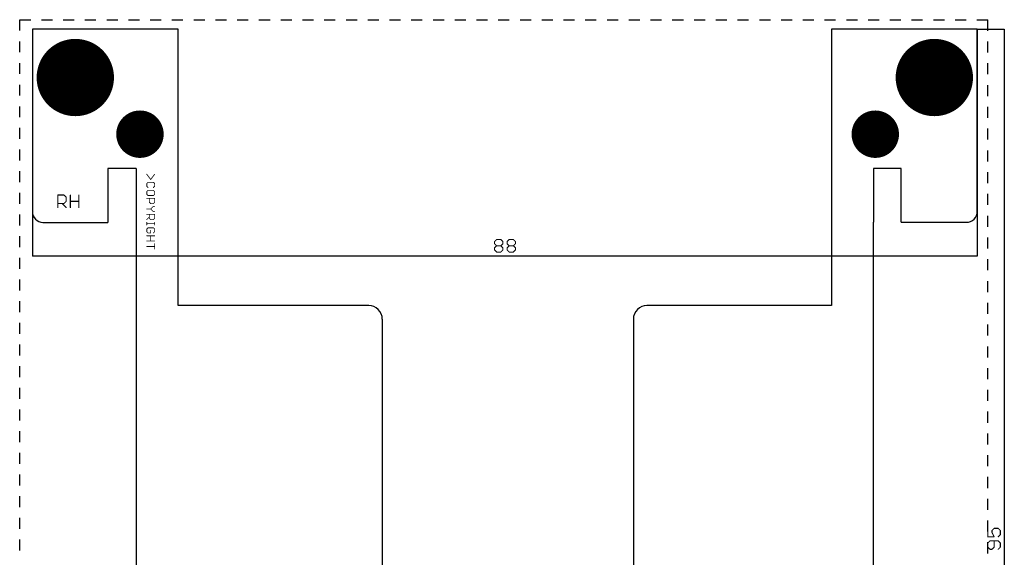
# Model space of a CAD drawing. Extents: x 0 to 91.7, y -2.6 to 95.9.
# Tile 2 of 2: x 0 to 91.7, y 45.8 to 95.9. Entities that reach past the tile are written whole.
import ezdxf

# ---------------------------------------------------------------- set-up
doc = ezdxf.new("R2010")
doc.units = 0
for name, color, linetype in [('17', 82, 'CONTINUOUS'), ('20', 7, 'CONTINUOUS'), ('21', 253, 'CONTINUOUS'), ('29', 253, 'CONTINUOUS'), ('30', 253, 'CONTINUOUS'), ('44', 253, 'CONTINUOUS'), ('48', 253, 'CONTINUOUS')]:
    doc.layers.add(name, color=color, linetype=linetype)

# ---------------------------------------------------------------- blocks, each defined once
blk = doc.blocks.new('ROUNDP')
at = {"const_width": 0.5}
blk.add_lwpolyline([(0, -0.25, 1), (0, 0.25, 1), (0, -0.25)], format="xyb", dxfattribs=at)

msp = doc.modelspace()

# ---------------------------------------------------------------- linework, layer by layer
at = {"layer": '20'}
for p, q in [((1.18, 95), (1.18, 78.003)), ((14.745, 95), (1.18, 95)), ((14.745, 69.2554), (14.745, 95)), ((75.615, 95), (75.615, 69.2554)), ((89.18, 95), (75.615, 95)), ((89.18, 78.0156), (89.18, 95)), ((10.856, 82.0102), (8.196, 82.0102)), ((8.196, 82.0102), (8.196, 77.0035)), ((10.856, 82.0102), (10.856, 14.306)), ((82.08, 82.0156), (79.505, 82.0156)), ((79.505, 82.0156), (79.505, 77.0296)), ((82.08, 77.0254), (82.08, 82.0156)), ((79.504, 77.0296), (79.505, 77.0296)), ((79.504, 14.306), (79.504, 77.0296)), ((2.169, 77.0031), (2.45, 77)), ((2.45, 77), (6.785, 77)), ((6.785, 77), (8.196, 77.0035)), ((82.08, 77.0254), (88.1784, 77.0156)), ((32.501, 69.2554), (14.745, 69.2554)), ((75.615, 69.2554), (58.4209, 69.2554)), ((33.771, 67.9854), (33.771, 39.576)), ((57.1509, 67.9854), (57.1509, 39.77))]:
    msp.add_line(p, q, dxfattribs=at)
for centre, radius, start, end in [((2.18, 78.003), 1, 180, 269.3684), ((88.18, 78.0156), 1, 269.9078, 0), ((32.501, 67.9854), 1.27, 0, 90), ((58.4209, 67.9854), 1.27, 90, 180)]:
    msp.add_arc(centre, radius, start, end, dxfattribs=at)
at = {"layer": '21'}
for p, q in [((89.18, 95), (91.697, 95)), ((91.697, 95), (91.697, 0)), ((91.697, 95), (91.697, 95)), ((91.697, 95), (91.697, 95)), ((91.697, 95), (91.697, 95))]:
    msp.add_line(p, q, dxfattribs=at)
for points, const_width in [([(12.2027, 80.9992), (11.8341, 81.4907)], 0.0762), ([(11.957, 80.7422), (11.8341, 80.6194)], 0.0762), ([(12.4485, 80.7422), (11.957, 80.7422)], 0.0762), ([(12.5713, 81.4907), (12.2027, 80.9992)], 0.0762), ([(12.5713, 80.6194), (12.4485, 80.7422)], 0.0762), ([(11.8341, 80.6194), (11.8341, 80.3736)], 0.0762), ([(11.8341, 80.3736), (11.957, 80.2508)], 0.0762), ([(11.957, 79.9938), (11.8341, 79.871)], 0.0762), ([(11.8341, 79.871), (11.8341, 79.6252)], 0.0762), ([(12.4485, 79.9938), (11.957, 79.9938)], 0.0762), ([(12.4485, 80.2508), (12.5713, 80.3736)], 0.0762), ([(12.5713, 79.871), (12.4485, 79.9938)], 0.0762), ([(12.5713, 80.3736), (12.5713, 80.6194)], 0.0762), ([(12.5713, 79.6252), (12.5713, 79.871)], 0.0762), ([(3.5508, 78.3808), (3.5508, 79.5502)], 0.1016), ([(3.5508, 79.5502), (4.1355, 79.5502)], 0.1016), ([(4.1355, 79.5502), (4.3304, 79.3553)], 0.1016), ([(4.3304, 78.9655), (4.1355, 78.7706)], 0.1016), ([(4.3304, 79.3553), (4.3304, 78.9655)], 0.1016), ([(4.7202, 78.3808), (4.7202, 79.5502)], 0.1016), ([(4.7202, 78.9655), (5.4998, 78.9655)], 0.1016), ([(5.4998, 79.5502), (5.4998, 78.3808)], 0.1016), ([(11.8341, 79.6252), (11.957, 79.5023)], 0.0762), ([(11.8341, 79.2454), (12.5713, 79.2454)], 0.0762), ([(11.957, 79.5023), (12.4485, 79.5023)], 0.0762), ([(12.0798, 78.8768), (12.0798, 79.2454)], 0.0762), ([(12.2027, 78.7539), (12.0798, 78.8768)], 0.0762), ([(12.4485, 79.5023), (12.5713, 79.6252)], 0.0762), ([(12.5713, 78.8768), (12.4485, 78.7539)], 0.0762), ([(12.5713, 79.2454), (12.5713, 78.8768)], 0.0762), ([(4.1355, 78.7706), (3.5508, 78.7706)], 0.1016), ([(3.9406, 78.7706), (4.3304, 78.3808)], 0.1016), ([(12.2027, 78.2512), (11.8341, 78.2512)], 0.0762), ([(12.4485, 78.7539), (12.2027, 78.7539)], 0.0762), ([(12.4485, 78.497), (12.2027, 78.2512)], 0.0762), ([(12.2027, 78.2512), (12.4485, 78.0055)], 0.0762), ([(12.5713, 78.497), (12.4485, 78.497)], 0.0762), ([(12.4485, 78.0055), (12.5713, 78.0055)], 0.0762), ([(11.8341, 77.7486), (12.5713, 77.7486)], 0.0762), ([(12.0798, 77.5028), (11.8341, 77.2571)], 0.0762), ([(11.8341, 77.0002), (11.8341, 76.7544)], 0.0762), ([(12.0798, 77.38), (12.0798, 77.7486)], 0.0762), ([(12.2027, 77.2571), (12.0798, 77.38)], 0.0762), ([(12.4485, 77.2571), (12.2027, 77.2571)], 0.0762), ([(12.5713, 77.38), (12.4485, 77.2571)], 0.0762), ([(12.5713, 77.7486), (12.5713, 77.38)], 0.0762), ([(12.5713, 77.0002), (12.5713, 76.7544)], 0.0762), ([(11.8341, 76.8773), (12.5713, 76.8773)], 0.0762), ([(11.957, 76.5012), (11.8341, 76.3783)], 0.0762), ([(11.8341, 76.3783), (11.8341, 76.1326)], 0.0762), ([(11.8341, 76.1326), (11.957, 76.0097)], 0.0762), ([(12.4485, 76.5012), (11.957, 76.5012)], 0.0762), ([(12.2027, 76.0097), (12.2027, 76.2555)], 0.0762), ([(12.5713, 76.3783), (12.4485, 76.5012)], 0.0762), ([(12.4485, 76.0097), (12.5713, 76.1326)], 0.0762), ([(12.5713, 76.1326), (12.5713, 76.3783)], 0.0762), ([(11.8341, 75.7528), (12.5713, 75.7528)], 0.0762), ([(12.5713, 75.2613), (11.8341, 75.2613)], 0.0762), ([(11.957, 76.0097), (12.2027, 76.0097)], 0.0762), ([(12.2027, 75.7528), (12.2027, 75.2613)], 0.0762), ([(11.8341, 74.7586), (12.5713, 74.7586)], 0.0762), ([(12.5713, 75.0044), (12.5713, 74.5129)], 0.0762), ([(90.1593, 48.4912), (90.1593, 47.7116)], 0.1016), ([(90.1593, 47.7116), (90.744, 47.7116)], 0.1016), ([(90.5491, 48.2963), (90.744, 48.4912)], 0.1016), ([(90.5491, 48.1014), (90.5491, 48.2963)], 0.1016), ([(90.744, 47.7116), (90.5491, 48.1014)], 0.1016), ([(90.744, 48.4912), (91.1338, 48.4912)], 0.1016), ([(91.1338, 48.4912), (91.3287, 48.2963)], 0.1016), ([(91.3287, 47.9065), (91.1338, 47.7116)], 0.1016), ([(91.3287, 48.2963), (91.3287, 47.9065)], 0.1016), ([(90.3542, 47.3218), (90.1593, 47.1269)], 0.1016), ([(90.1593, 47.1269), (90.1593, 46.7371)], 0.1016), ([(90.1593, 46.7371), (90.3542, 46.5422)], 0.1016), ([(91.1338, 47.3218), (90.3542, 47.3218)], 0.1016), ([(90.5491, 46.5422), (90.744, 46.7371)], 0.1016), ([(90.744, 46.7371), (90.744, 47.3218)], 0.1016), ([(91.3287, 47.1269), (91.1338, 47.3218)], 0.1016), ([(91.1338, 46.5422), (91.3287, 46.7371)], 0.1016), ([(91.3287, 46.7371), (91.3287, 47.1269)], 0.1016), ([(90.3542, 46.5422), (90.5491, 46.5422)], 0.1016)]:
    msp.add_lwpolyline(points, dxfattribs=dict(at, const_width=const_width))
for points, const_width in [([(11.8493, 81.5021, 1), (11.8189, 81.4792)], 0.0381), ([(11.957, 80.7613, 1), (11.957, 80.7232)], 0.0381), ([(11.9704, 80.7288, 1), (11.9435, 80.7557)], 0.0381), ([(12.1875, 81.0106, 1), (12.218, 80.9877)], 0.0381), ([(12.1875, 80.9877, 1), (12.218, 81.0106)], 0.0381), ([(12.4619, 80.7557, 1), (12.435, 80.7288)], 0.0381), ([(12.4485, 80.7232, 1), (12.4485, 80.7613)], 0.0381), ([(12.5866, 81.4792, 1), (12.5561, 81.5021)], 0.0381), ([(11.8532, 80.6194, 1), (11.8151, 80.6194)], 0.0381), ([(11.8206, 80.6328, 1), (11.8476, 80.6059)], 0.0381), ([(11.8476, 80.3871, 1), (11.8206, 80.3602)], 0.0381), ([(11.8151, 80.3736, 1), (11.8532, 80.3736)], 0.0381), ([(11.8532, 79.871, 1), (11.8151, 79.871)], 0.0381), ([(11.8206, 79.8844, 1), (11.8476, 79.8575)], 0.0381), ([(11.957, 80.0129, 1), (11.957, 79.9748)], 0.0381), ([(11.9435, 80.2373, 1), (11.9704, 80.2642)], 0.0381), ([(11.9704, 79.9803, 1), (11.9435, 80.0073)], 0.0381), ([(12.4619, 80.0073, 1), (12.435, 79.9803)], 0.0381), ([(12.435, 80.2642, 1), (12.4619, 80.2373)], 0.0381), ([(12.4485, 79.9748, 1), (12.4485, 80.0129)], 0.0381), ([(12.5904, 80.6194, 1), (12.5523, 80.6194)], 0.0381), ([(12.5523, 80.3736, 1), (12.5904, 80.3736)], 0.0381), ([(12.5904, 79.871, 1), (12.5523, 79.871)], 0.0381), ([(12.5579, 80.6059, 1), (12.5848, 80.6328)], 0.0381), ([(12.5579, 79.8575, 1), (12.5848, 79.8844)], 0.0381), ([(12.5848, 80.3602, 1), (12.5579, 80.3871)], 0.0381), ([(3.5762, 79.5502, 1), (3.5254, 79.5502)], 0.0508), ([(3.5508, 79.5756, 1), (3.5508, 79.5248)], 0.0508), ([(4.1535, 79.5682, 1), (4.1175, 79.5322)], 0.0508), ([(4.1355, 79.5248, 1), (4.1355, 79.5756)], 0.0508), ([(4.3558, 79.3553, 1), (4.305, 79.3553)], 0.0508), ([(4.305, 78.9655, 1), (4.3558, 78.9655)], 0.0508), ([(4.3124, 79.3373, 1), (4.3484, 79.3733)], 0.0508), ([(4.3484, 78.9475, 1), (4.3124, 78.9835)], 0.0508), ([(4.7456, 79.5502, 1), (4.6948, 79.5502)], 0.0508), ([(4.7202, 78.9909, 1), (4.7202, 78.9401)], 0.0508), ([(5.5252, 79.5502, 1), (5.4744, 79.5502)], 0.0508), ([(5.4998, 78.9401, 1), (5.4998, 78.9909)], 0.0508), ([(11.8476, 79.6387, 1), (11.8206, 79.6117)], 0.0381), ([(11.8151, 79.6252, 1), (11.8532, 79.6252)], 0.0381), ([(11.8341, 79.2645, 1), (11.8341, 79.2264)], 0.0381), ([(11.957, 79.5214, 1), (11.957, 79.4833)], 0.0381), ([(11.9435, 79.4889, 1), (11.9704, 79.5158)], 0.0381), ([(12.0933, 78.8903, 1), (12.0664, 78.8633)], 0.0381), ([(12.0989, 79.2454, 1), (12.0608, 79.2454)], 0.0381), ([(12.0608, 78.8768, 1), (12.0989, 78.8768)], 0.0381), ([(12.435, 79.5158, 1), (12.4619, 79.4889)], 0.0381), ([(12.4485, 79.4833, 1), (12.4485, 79.5214)], 0.0381), ([(12.5523, 79.6252, 1), (12.5904, 79.6252)], 0.0381), ([(12.5904, 79.2454, 1), (12.5523, 79.2454)], 0.0381), ([(12.5523, 78.8768, 1), (12.5904, 78.8768)], 0.0381), ([(12.5848, 79.6117, 1), (12.5579, 79.6387)], 0.0381), ([(12.5848, 78.8633, 1), (12.5579, 78.8903)], 0.0381), ([(12.5713, 79.2264, 1), (12.5713, 79.2645)], 0.0381), ([(3.5508, 78.796, 1), (3.5508, 78.7452)], 0.0508), ([(3.5254, 78.3808, 1), (3.5762, 78.3808)], 0.0508), ([(3.9586, 78.7886, 1), (3.9226, 78.7526)], 0.0508), ([(4.1175, 78.7886, 1), (4.1535, 78.7526)], 0.0508), ([(4.1355, 78.7452, 1), (4.1355, 78.796)], 0.0508), ([(4.3124, 78.3628, 1), (4.3484, 78.3988)], 0.0508), ([(4.6948, 78.3808, 1), (4.7456, 78.3808)], 0.0508), ([(5.4744, 78.3808, 1), (5.5252, 78.3808)], 0.0508), ([(11.8341, 78.2703, 1), (11.8341, 78.2322)], 0.0381), ([(12.2027, 78.773, 1), (12.2027, 78.7349)], 0.0381), ([(12.2162, 78.2647, 1), (12.1892, 78.2378)], 0.0381), ([(12.1892, 78.2647, 1), (12.2162, 78.2378)], 0.0381), ([(12.1892, 78.7404, 1), (12.2162, 78.7674)], 0.0381), ([(12.2027, 78.2322, 1), (12.2027, 78.2703)], 0.0381), ([(12.435, 78.7674, 1), (12.4619, 78.7404)], 0.0381), ([(12.4485, 78.516, 1), (12.4485, 78.4779)], 0.0381), ([(12.4485, 78.0246, 1), (12.4485, 77.9865)], 0.0381), ([(12.4619, 78.4835, 1), (12.435, 78.5105)], 0.0381), ([(12.435, 77.992, 1), (12.4619, 78.019)], 0.0381), ([(12.4485, 78.7349, 1), (12.4485, 78.773)], 0.0381), ([(12.5713, 78.4779, 1), (12.5713, 78.516)], 0.0381), ([(12.5713, 77.9865, 1), (12.5713, 78.0246)], 0.0381), ([(11.8341, 77.7676, 1), (11.8341, 77.7295)], 0.0381), ([(11.8206, 77.2706, 1), (11.8476, 77.2436)], 0.0381), ([(11.8532, 77.0002, 1), (11.8151, 77.0002)], 0.0381), ([(12.0989, 77.7486, 1), (12.0608, 77.7486)], 0.0381), ([(12.0933, 77.3934, 1), (12.0664, 77.3665)], 0.0381), ([(12.0608, 77.38, 1), (12.0989, 77.38)], 0.0381), ([(12.0933, 77.4894, 1), (12.0664, 77.5163)], 0.0381), ([(12.2027, 77.2761, 1), (12.2027, 77.238)], 0.0381), ([(12.1892, 77.2436, 1), (12.2162, 77.2706)], 0.0381), ([(12.435, 77.2706, 1), (12.4619, 77.2436)], 0.0381), ([(12.4485, 77.238, 1), (12.4485, 77.2761)], 0.0381), ([(12.5904, 77.7486, 1), (12.5523, 77.7486)], 0.0381), ([(12.5523, 77.38, 1), (12.5904, 77.38)], 0.0381), ([(12.5904, 77.0002, 1), (12.5523, 77.0002)], 0.0381), ([(12.5848, 77.3665, 1), (12.5579, 77.3934)], 0.0381), ([(12.5713, 77.7295, 1), (12.5713, 77.7676)], 0.0381), ([(11.8341, 76.8963, 1), (11.8341, 76.8582)], 0.0381), ([(11.8151, 76.7544, 1), (11.8532, 76.7544)], 0.0381), ([(11.8532, 76.3783, 1), (11.8151, 76.3783)], 0.0381), ([(11.8206, 76.3918, 1), (11.8476, 76.3649)], 0.0381), ([(11.8476, 76.1461, 1), (11.8206, 76.1191)], 0.0381), ([(11.8151, 76.1326, 1), (11.8532, 76.1326)], 0.0381), ([(11.957, 76.5203, 1), (11.957, 76.4822)], 0.0381), ([(11.9704, 76.4877, 1), (11.9435, 76.5147)], 0.0381), ([(12.2218, 76.2555, 1), (12.1837, 76.2555)], 0.0381), ([(12.4619, 76.5147, 1), (12.435, 76.4877)], 0.0381), ([(12.4485, 76.4822, 1), (12.4485, 76.5203)], 0.0381), ([(12.5523, 76.7544, 1), (12.5904, 76.7544)], 0.0381), ([(12.5904, 76.3783, 1), (12.5523, 76.3783)], 0.0381), ([(12.5523, 76.1326, 1), (12.5904, 76.1326)], 0.0381), ([(12.5579, 76.3649, 1), (12.5848, 76.3918)], 0.0381), ([(12.5848, 76.1191, 1), (12.5579, 76.1461)], 0.0381), ([(12.5713, 76.8582, 1), (12.5713, 76.8963)], 0.0381), ([(11.8341, 75.7718, 1), (11.8341, 75.7337)], 0.0381), ([(11.8341, 75.2804, 1), (11.8341, 75.2423)], 0.0381), ([(11.957, 76.0288, 1), (11.957, 75.9907)], 0.0381), ([(11.9435, 75.9963, 1), (11.9704, 76.0232)], 0.0381), ([(12.1837, 76.0097, 1), (12.2218, 76.0097)], 0.0381), ([(12.2218, 75.7528, 1), (12.1837, 75.7528)], 0.0381), ([(12.1837, 75.2613, 1), (12.2218, 75.2613)], 0.0381), ([(12.2027, 75.9907, 1), (12.2027, 76.0288)], 0.0381), ([(12.435, 76.0232, 1), (12.4619, 75.9963)], 0.0381), ([(12.5713, 75.7337, 1), (12.5713, 75.7718)], 0.0381), ([(12.5713, 75.2423, 1), (12.5713, 75.2804)], 0.0381), ([(11.8341, 74.7777, 1), (11.8341, 74.7396)], 0.0381), ([(12.5904, 75.0044, 1), (12.5523, 75.0044)], 0.0381), ([(12.5523, 74.5129, 1), (12.5904, 74.5129)], 0.0381), ([(12.5713, 74.7396, 1), (12.5713, 74.7777)], 0.0381), ([(90.1847, 48.4912, 1), (90.1339, 48.4912)], 0.0508), ([(90.1593, 47.737, 1), (90.1593, 47.6862)], 0.0508), ([(90.1339, 47.7116, 1), (90.1847, 47.7116)], 0.0508), ([(90.5745, 48.2963, 1), (90.5237, 48.2963)], 0.0508), ([(90.5311, 48.3142, 1), (90.5671, 48.2783)], 0.0508), ([(90.5718, 48.1127, 1), (90.5264, 48.09)], 0.0508), ([(90.5237, 48.1014, 1), (90.5745, 48.1014)], 0.0508), ([(90.744, 48.5166, 1), (90.744, 48.4658)], 0.0508), ([(90.7213, 47.7002, 1), (90.7667, 47.7229)], 0.0508), ([(90.762, 48.4732, 1), (90.726, 48.5091)], 0.0508), ([(90.744, 47.6862, 1), (90.744, 47.737)], 0.0508), ([(91.1518, 48.5091, 1), (91.1158, 48.4732)], 0.0508), ([(91.1158, 47.7295, 1), (91.1518, 47.6936)], 0.0508), ([(91.1338, 48.4658, 1), (91.1338, 48.5166)], 0.0508), ([(91.3541, 48.2963, 1), (91.3033, 48.2963)], 0.0508), ([(91.3033, 47.9065, 1), (91.3541, 47.9065)], 0.0508), ([(91.3107, 48.2783, 1), (91.3467, 48.3142)], 0.0508), ([(91.3467, 47.8885, 1), (91.3107, 47.9244)], 0.0508), ([(90.1847, 47.1269, 1), (90.1339, 47.1269)], 0.0508), ([(90.1413, 47.1448, 1), (90.1773, 47.1089)], 0.0508), ([(90.1773, 46.755, 1), (90.1413, 46.7191)], 0.0508), ([(90.3542, 47.3472, 1), (90.3542, 47.2964)], 0.0508), ([(90.3722, 47.3038, 1), (90.3362, 47.3397)], 0.0508), ([(90.7694, 47.3218, 1), (90.7186, 47.3218)], 0.0508), ([(90.762, 46.7191, 1), (90.726, 46.755)], 0.0508), ([(91.1518, 47.3397, 1), (91.1158, 47.3038)], 0.0508), ([(91.1338, 47.2964, 1), (91.1338, 47.3472)], 0.0508), ([(91.3541, 47.1269, 1), (91.3033, 47.1269)], 0.0508), ([(91.3107, 47.1089, 1), (91.3467, 47.1448)], 0.0508), ([(91.3467, 46.7191, 1), (91.3107, 46.755)], 0.0508), ([(90.1339, 46.7371, 1), (90.1847, 46.7371)], 0.0508), ([(90.3542, 46.5676, 1), (90.3542, 46.5168)], 0.0508), ([(90.3362, 46.5242, 1), (90.3722, 46.5601)], 0.0508), ([(90.5311, 46.5601, 1), (90.5671, 46.5242)], 0.0508), ([(90.5491, 46.5168, 1), (90.5491, 46.5676)], 0.0508), ([(90.7186, 46.7371, 1), (90.7694, 46.7371)], 0.0508), ([(91.1158, 46.5601, 1), (91.1518, 46.5242)], 0.0508), ([(91.3033, 46.7371, 1), (91.3541, 46.7371)], 0.0508)]:
    msp.add_lwpolyline(points, format="xyb", dxfattribs=dict(at, const_width=const_width))
at = {"layer": '44'}
for centre in [(5.18, 90.5), (85.18, 90.5), (11.2, 85.22), (79.68, 85.22)]:
    msp.add_circle(centre, 1.6, dxfattribs=at)
at = {"layer": '48'}
for p, q in [((0, 94.8715), (0, 95.89)), ((0, 95.89), (1.026, 95.89)), ((2.026, 95.89), (3.052, 95.89)), ((4.052, 95.89), (5.078, 95.89)), ((6.078, 95.89), (7.104, 95.89)), ((8.104, 95.89), (9.13, 95.89)), ((10.13, 95.89), (11.156, 95.89)), ((12.156, 95.89), (13.182, 95.89)), ((14.182, 95.89), (15.208, 95.89)), ((16.208, 95.89), (17.234, 95.89)), ((18.234, 95.89), (19.26, 95.89)), ((20.26, 95.89), (21.286, 95.89)), ((22.286, 95.89), (23.312, 95.89)), ((24.312, 95.89), (25.338, 95.89)), ((26.338, 95.89), (27.364, 95.89)), ((28.364, 95.89), (29.39, 95.89)), ((30.39, 95.89), (31.416, 95.89)), ((32.416, 95.89), (33.442, 95.89)), ((34.442, 95.89), (35.468, 95.89)), ((36.468, 95.89), (37.494, 95.89)), ((38.494, 95.89), (39.52, 95.89)), ((40.52, 95.89), (41.546, 95.89)), ((42.546, 95.89), (43.572, 95.89)), ((44.572, 95.89), (45.598, 95.89)), ((46.598, 95.89), (47.624, 95.89)), ((48.624, 95.89), (49.65, 95.89)), ((50.65, 95.89), (51.676, 95.89)), ((52.676, 95.89), (53.702, 95.89)), ((54.702, 95.89), (55.728, 95.89)), ((56.728, 95.89), (57.754, 95.89)), ((58.754, 95.89), (59.78, 95.89)), ((60.78, 95.89), (61.806, 95.89)), ((62.806, 95.89), (63.832, 95.89)), ((64.832, 95.89), (65.858, 95.89)), ((66.858, 95.89), (67.884, 95.89)), ((68.884, 95.89), (69.91, 95.89)), ((70.91, 95.89), (71.936, 95.89)), ((72.936, 95.89), (73.962, 95.89)), ((74.962, 95.89), (75.988, 95.89)), ((76.988, 95.89), (78.014, 95.89)), ((79.014, 95.89), (80.04, 95.89)), ((81.04, 95.89), (82.066, 95.89)), ((83.066, 95.89), (84.092, 95.89)), ((85.092, 95.89), (86.118, 95.89)), ((87.118, 95.89), (88.144, 95.89)), ((89.144, 95.89), (90.17, 95.89)), ((90.17, 94.8609), (90.17, 95.89)), ((1.18, 95), (1.18, 73.869)), ((89.18, 95), (89.18, 73.869)), ((0, 92.8529), (0, 93.8715)), ((90.17, 92.8317), (90.17, 93.8609)), ((0, 90.8344), (0, 91.8529)), ((90.17, 90.8026), (90.17, 91.8317)), ((0, 88.8158), (0, 89.8344)), ((90.17, 88.7735), (90.17, 89.8026)), ((0, 86.7973), (0, 87.8158)), ((90.17, 86.7443), (90.17, 87.7735)), ((0, 84.7788), (0, 85.7973)), ((90.17, 84.7152), (90.17, 85.7443)), ((0, 82.7602), (0, 83.7788)), ((90.17, 82.6861), (90.17, 83.7152)), ((0, 80.7417), (0, 81.7602)), ((90.17, 80.657), (90.17, 81.6861)), ((0, 78.7231), (0, 79.7417)), ((90.17, 78.6278), (90.17, 79.657)), ((0, 76.7046), (0, 77.7231)), ((90.17, 76.5987), (90.17, 77.6278)), ((0, 74.686), (0, 75.7046)), ((90.17, 74.5696), (90.17, 75.5987)), ((0, 72.6675), (0, 73.686)), ((89.18, 73.869), (1.18, 73.869)), ((1.18, 73.869), (1.18, 73.869)), ((1.18, 73.869), (1.18, 73.869)), ((1.18, 73.869), (1.18, 73.869)), ((89.18, 73.869), (89.18, 73.869)), ((89.18, 73.869), (89.18, 73.869)), ((89.18, 73.869), (89.18, 73.869)), ((90.17, 72.5404), (90.17, 73.5696)), ((0, 70.649), (0, 71.6675)), ((90.17, 70.5113), (90.17, 71.5404)), ((0, 68.6304), (0, 69.649)), ((90.17, 68.4822), (90.17, 69.5113)), ((0, 66.6119), (0, 67.6304)), ((90.17, 66.453), (90.17, 67.4822)), ((0, 64.5933), (0, 65.6119)), ((90.17, 64.4239), (90.17, 65.453)), ((0, 62.5748), (0, 63.5933)), ((90.17, 62.3948), (90.17, 63.4239)), ((0, 60.5563), (0, 61.5748)), ((90.17, 60.3657), (90.17, 61.3948)), ((0, 58.5377), (0, 59.5563)), ((90.17, 58.3365), (90.17, 59.3657)), ((0, 56.5192), (0, 57.5377)), ((90.17, 56.3074), (90.17, 57.3365)), ((0, 54.5006), (0, 55.5192)), ((90.17, 54.2783), (90.17, 55.3074)), ((0, 52.4821), (0, 53.5006)), ((90.17, 52.2491), (90.17, 53.2783)), ((0, 50.4635), (0, 51.4821)), ((90.17, 50.22), (90.17, 51.2491)), ((0, 48.445), (0, 49.4635)), ((90.17, 48.1909), (90.17, 49.22)), ((0, 46.4265), (0, 47.445)), ((90.17, 46.1617), (90.17, 47.1909))]:
    msp.add_line(p, q, dxfattribs=at)
at = {"layer": '48', "const_width": 0.0508}
for points in [[(44.2042, 75.2298, 1), (44.2401, 75.1938)], [(44.2476, 75.2118, 1), (44.1968, 75.2118)], [(44.4171, 75.4321, 1), (44.4171, 75.3813)], [(44.435, 75.3887, 1), (44.3991, 75.4247)], [(44.8248, 75.4247, 1), (44.7889, 75.3887)], [(44.8069, 75.3813, 1), (44.8069, 75.4321)], [(45.0272, 75.2118, 1), (44.9764, 75.2118)], [(44.9838, 75.1938, 1), (45.0197, 75.2298)], [(45.3736, 75.2298, 1), (45.4095, 75.1938)], [(45.417, 75.2118, 1), (45.3662, 75.2118)], [(45.5865, 75.4321, 1), (45.5865, 75.3813)], [(45.6044, 75.3887, 1), (45.5685, 75.4247)], [(45.9942, 75.4247, 1), (45.9583, 75.3887)], [(45.9763, 75.3813, 1), (45.9763, 75.4321)], [(46.1966, 75.2118, 1), (46.1458, 75.2118)], [(46.1532, 75.1938, 1), (46.1891, 75.2298)], [(44.2401, 75.0349, 1), (44.2042, 74.9989)], [(44.2042, 74.6451, 1), (44.2401, 74.6091)], [(44.2401, 74.4502, 1), (44.2042, 74.4142)], [(44.1968, 75.0169, 1), (44.2476, 75.0169)], [(44.2476, 74.6271, 1), (44.1968, 74.6271)], [(44.1968, 74.4322, 1), (44.2476, 74.4322)], [(44.4171, 74.8474, 1), (44.4171, 74.7966)], [(44.4171, 74.2627, 1), (44.4171, 74.2119)], [(44.435, 74.804, 1), (44.3991, 74.84)], [(44.3991, 74.804, 1), (44.435, 74.84)], [(44.3991, 74.2193, 1), (44.435, 74.2553)], [(44.8248, 74.84, 1), (44.7889, 74.804)], [(44.7889, 74.84, 1), (44.8248, 74.804)], [(44.7889, 74.2553, 1), (44.8248, 74.2193)], [(44.8069, 74.7966, 1), (44.8069, 74.8474)], [(44.8069, 74.2119, 1), (44.8069, 74.2627)], [(44.9764, 75.0169, 1), (45.0272, 75.0169)], [(45.0272, 74.6271, 1), (44.9764, 74.6271)], [(44.9764, 74.4322, 1), (45.0272, 74.4322)], [(45.0197, 74.9989, 1), (44.9838, 75.0349)], [(44.9838, 74.6091, 1), (45.0197, 74.6451)], [(45.0197, 74.4142, 1), (44.9838, 74.4502)], [(45.4095, 75.0349, 1), (45.3736, 74.9989)], [(45.3736, 74.6451, 1), (45.4095, 74.6091)], [(45.4095, 74.4502, 1), (45.3736, 74.4142)], [(45.3662, 75.0169, 1), (45.417, 75.0169)], [(45.417, 74.6271, 1), (45.3662, 74.6271)], [(45.3662, 74.4322, 1), (45.417, 74.4322)], [(45.5865, 74.8474, 1), (45.5865, 74.7966)], [(45.5865, 74.2627, 1), (45.5865, 74.2119)], [(45.6044, 74.804, 1), (45.5685, 74.84)], [(45.5685, 74.804, 1), (45.6044, 74.84)], [(45.5685, 74.2193, 1), (45.6044, 74.2553)], [(45.9942, 74.84, 1), (45.9583, 74.804)], [(45.9583, 74.84, 1), (45.9942, 74.804)], [(45.9583, 74.2553, 1), (45.9942, 74.2193)], [(45.9763, 74.7966, 1), (45.9763, 74.8474)], [(45.9763, 74.2119, 1), (45.9763, 74.2627)], [(46.1458, 75.0169, 1), (46.1966, 75.0169)], [(46.1966, 74.6271, 1), (46.1458, 74.6271)], [(46.1458, 74.4322, 1), (46.1966, 74.4322)], [(46.1891, 74.9989, 1), (46.1532, 75.0349)], [(46.1532, 74.6091, 1), (46.1891, 74.6451)], [(46.1891, 74.4142, 1), (46.1532, 74.4502)]]:
    msp.add_lwpolyline(points, format="xyb", dxfattribs=at)
at = {"layer": '48', "const_width": 0.1016}
for points in [[(44.2222, 75.2118), (44.4171, 75.4067)], [(44.2222, 75.0169), (44.2222, 75.2118)], [(44.4171, 75.4067), (44.8069, 75.4067)], [(44.8069, 75.4067), (45.0018, 75.2118)], [(45.0018, 75.2118), (45.0018, 75.0169)], [(45.3916, 75.2118), (45.5865, 75.4067)], [(45.3916, 75.0169), (45.3916, 75.2118)], [(45.5865, 75.4067), (45.9763, 75.4067)], [(45.9763, 75.4067), (46.1712, 75.2118)], [(46.1712, 75.2118), (46.1712, 75.0169)], [(44.4171, 74.822), (44.2222, 75.0169)], [(44.2222, 74.6271), (44.4171, 74.822)], [(44.2222, 74.4322), (44.2222, 74.6271)], [(44.4171, 74.2373), (44.2222, 74.4322)], [(44.4171, 74.822), (44.8069, 74.822)], [(44.8069, 74.2373), (44.4171, 74.2373)], [(45.0018, 75.0169), (44.8069, 74.822)], [(44.8069, 74.822), (45.0018, 74.6271)], [(45.0018, 74.4322), (44.8069, 74.2373)], [(45.0018, 74.6271), (45.0018, 74.4322)], [(45.5865, 74.822), (45.3916, 75.0169)], [(45.3916, 74.6271), (45.5865, 74.822)], [(45.3916, 74.4322), (45.3916, 74.6271)], [(45.5865, 74.2373), (45.3916, 74.4322)], [(45.5865, 74.822), (45.9763, 74.822)], [(45.9763, 74.2373), (45.5865, 74.2373)], [(46.1712, 75.0169), (45.9763, 74.822)], [(45.9763, 74.822), (46.1712, 74.6271)], [(46.1712, 74.4322), (45.9763, 74.2373)], [(46.1712, 74.6271), (46.1712, 74.4322)]]:
    msp.add_lwpolyline(points, dxfattribs=at)

# ---------------------------------------------------------------- block references
at = {"layer": '17'}
for p, xscale, yscale in [((5.18, 90.5), 7, 7), ((5.18, 90.5), 7, 7), ((11.2, 85.22), 4.216, 4.216), ((11.2, 85.22), 4.216, 4.216), ((79.68, 85.22), 4.216, 4.216), ((79.68, 85.22), 4.216, 4.216)]:
    msp.add_blockref('ROUNDP', p, dxfattribs=dict(at, xscale=xscale, yscale=yscale))
at = {"layer": '17', "xscale": 7, "yscale": 7, "rotation": 180}
msp.add_blockref('ROUNDP', (85.18, 90.5), dxfattribs=at)
msp.add_blockref('ROUNDP', (85.18, 90.5), dxfattribs=at)
at = {"layer": '29'}
for p, xscale, yscale in [((5.18, 90.5), 7.2032, 7.2032), ((11.2, 85.22), 4.4192, 4.4192), ((79.68, 85.22), 4.4192, 4.4192)]:
    msp.add_blockref('ROUNDP', p, dxfattribs=dict(at, xscale=xscale, yscale=yscale))
at = {"layer": '29', "xscale": 7.2032, "yscale": 7.2032, "rotation": 180}
msp.add_blockref('ROUNDP', (85.18, 90.5), dxfattribs=at)
at = {"layer": '30'}
for p, xscale, yscale in [((5.18, 90.5), 7.2032, 7.2032), ((11.2, 85.22), 4.4192, 4.4192), ((79.68, 85.22), 4.4192, 4.4192)]:
    msp.add_blockref('ROUNDP', p, dxfattribs=dict(at, xscale=xscale, yscale=yscale))
at = {"layer": '30', "xscale": 7.2032, "yscale": 7.2032, "rotation": 180}
msp.add_blockref('ROUNDP', (85.18, 90.5), dxfattribs=at)

doc.saveas('drawing.dxf')
